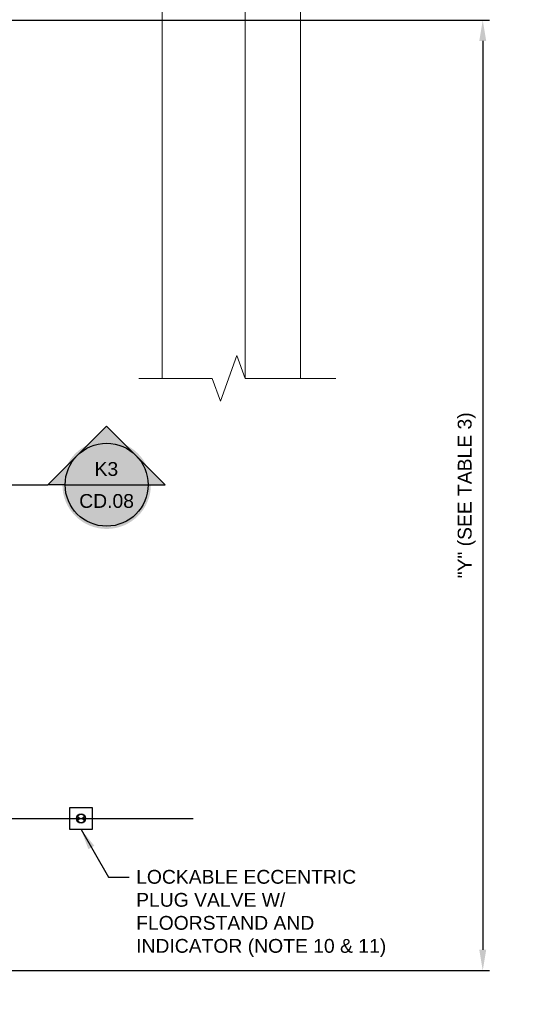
# Model space of a CAD drawing. Header units: feet. Extents: x -3399 to 3801, y -2299 to 2621.
# Tile 5 of 7: x -557 to 550, y -589 to 1550. Entities that reach past the tile are written whole.
import ezdxf

# ---------------------------------------------------------------- set-up
doc = ezdxf.new("R2010")
doc.units = ezdxf.units.FT
doc.header["$MEASUREMENT"] = 0
doc.layers.get('DefPoints').update_dxf_attribs({"lineweight": 0})
for name, color, linetype, lineweight in [('C-SITE-STRC', 3, 'Continuous', 30), ('C-STRM-INLT', 2, 'Continuous', 30), ('G-ANNO-DIMS', 2, 'Continuous', 0), ('G-ANNO-MASK', 1, 'Continuous', 0), ('G-ANNO-NOTE', 4, 'Continuous', 30), ('M-FNCE', 4, 'BARBWIRE_1', 18), ('M-ROAD', 3, 'Continuous', 18)]:
    doc.layers.add(name, color=color, linetype=linetype, lineweight=lineweight)
doc.layers.add('G-ANNO-NPLT', color=2, linetype='Continuous', lineweight=0, plot=False)
doc.styles.add("AEC_AC_23CivDims-CC_1_20'", font='arial.ttf', dxfattribs={"height": 30})
doc.styles.add("AEC_AC_55Text-LeftTop_1_20'", font='arial.ttf', dxfattribs={"height": 30})
doc.styles.add('Arial', font='arial.ttf')
doc.styles.add('Style-romand', font='romand.shx')
doc.linetypes.add('BARBWIRE_1', pattern='A,12,-1.2,["X",Style-romand,S=0.9,R=0,X=-0.3,Y=-0.45],-1.2', length=14.4)
doc.dimstyles.new("AEC_AC_23_Civ-Dims_20'", dxfattribs={"dimtxt": 30, "dimasz": 45, "dimexe": 15, "dimexo": 15, "dimgap": 15, "dimtad": 1, "dimlfac": 0.083333, "dimzin": 15, "dimdsep": 46, "dimtxsty": "AEC_AC_23CivDims-CC_1_20'", "dimcen": 0.09, "dimclrd": 256, "dimclre": 256, "dimazin": 2, "dimtfac": 1, "dimtmove": 1, "dimatfit": 3, "dimfxl": 1, "dimfrac": 1, "dimtolj": 1, "dimtzin": 15, "dimlwd": 30, "dimlwe": 30, "dimarcsym": 0})
doc.dimstyles.new("AEC_AC_55_Notes_1_20'", dxfattribs={"dimtxt": 30, "dimasz": 45, "dimexe": 15, "dimexo": 15, "dimgap": 15, "dimtad": 1, "dimjust": 1, "dimdec": 3, "dimzin": 15, "dimdsep": 46, "dimlunit": 5, "dimtxsty": "AEC_AC_55Text-LeftTop_1_20'", "dimblk": 'NONE', "dimcen": 0.09, "dimclrd": 256, "dimclre": 256, "dimazin": 2, "dimtfac": 0.7, "dimtdec": 3, "dimtmove": 1, "dimatfit": 1, "dimfxl": 1, "dimfrac": 1, "dimtolj": 1, "dimtzin": 15, "dimlwd": 30, "dimlwe": 30, "dimarcsym": 0})

# ---------------------------------------------------------------- blocks, each defined once
blk = doc.blocks.new('*U108')
at = {"layer": 'C-STRM-INLT', "extrusion": (-6.66285e-06, 8.06861e-06, -1)}
blk.add_hatch(color=256, dxfattribs=at).paths.add_polyline_path([(-6.9, -5.7), (-6.9, 5.7), (0, 0), (6.9, 5.7), (6.9, -5.7), (0, 0)])
at = {"layer": 'C-STRM-INLT'}
for radius in [9.87, 9.28]:
    blk.add_circle((0, 0, 0), radius, dxfattribs=at)
blk = doc.blocks.new('*D109')
at = {"layer": 'DefPoints', "color": 0, "transparency": 16777216}
for p in [(-631.5, 1548.6), (-631.5, -515.4), (447.2, -515.4)]:
    blk.add_point(p, dxfattribs=at)
at = {"layer": 'G-ANNO-DIMS', "lineweight": 30, "transparency": 16777216}
for p, q in [((-616.5, 1548.6), (462.2, 1548.6)), ((447.2, 1503.6), (447.2, -470.4)), ((-616.5, -515.4), (462.2, -515.4))]:
    blk.add_line(p, q, dxfattribs=at)
at = {"layer": 'G-ANNO-DIMS', "transparency": 16777216}
for points in [[(439.7, 1503.6), (454.7, 1503.6), (447.2, 1548.6)], [(439.7, -470.4), (454.7, -470.4), (447.2, -515.4)]]:
    blk.add_solid(points, dxfattribs=at)
at = {"layer": 'G-ANNO-DIMS', "color": 0, "lineweight": 30, "transparency": 16777216, "insert": (412.5, 516.6), "char_height": 30, "attachment_point": 5, "rotation": 90, "style": "AEC_AC_23CivDims-CC_1_20'"}
blk.add_mtext('\\A1;"Y" (SEE TABLE 3)', dxfattribs=at)
blk = doc.blocks.new('_None')
blk = doc.blocks.new('*U115')
h = blk.add_hatch(color=256)
h.dxf.hatch_style = 1
h.paths.add_polyline_path([(0, 0.5303), (-0.2652, 0.2652, -0.414214), (0.2652, 0.2652)])
h.paths.add_polyline_path([(0.375, 0), (0.5303, 0), (0.2652, 0.2652, -0.198912)])
h.paths.add_polyline_path([(-0.2652, 0.2652), (-0.5303, 0), (-0.375, 0, -0.198912)])
at = {"true_color": 0xffffff}
h = blk.add_hatch(color=7, dxfattribs=at)
h.dxf.hatch_style = 1
edge = h.paths.add_edge_path()
edge.add_arc((0, 0), 0.4, 0, 360)
h = blk.add_hatch(color=256)
h.dxf.hatch_style = 1
h.paths.add_polyline_path([(-3.9639, 0.2344), (-3.9639, 0), (-4.042, 0), (-4.042, 0.2344)])
for p, q in [((-0.5303, 0), (0, 0.5303)), ((0, 0.5303), (0.5303, 0)), ((-4.042, 0), (-4.042, 0.2344)), ((-4.042, 0.2344), (-3.9639, 0.2344)), ((-3.9639, 0.2344), (-3.9639, 0)), ((-4.042, 0), (-2.2862, 0)), ((-2.2862, 0), (-0.5303, 0)), ((-0.375, 0), (-0.5303, 0)), ((-0.375, 0), (0.375, 0)), ((0.375, 0), (0.5303, 0)), ((-3.9639, 0), (-4.042, 0))]:
    blk.add_line(p, q)
blk.add_circle((0, 0), 0.375)
at = {"style": 'Arial'}
for tag, p in [('DETAIL_001', (-0.1061, 0.0803)), ('2REFSHEET_001', (-0.2323, -0.2092))]:
    blk.add_attdef(tag, p, '', height=0.125, dxfattribs=at)

msp = doc.modelspace()

# ---------------------------------------------------------------- linework, layer by layer
at = {"layer": 'C-SITE-STRC'}
msp.add_3dface([(-448.345, -161.417, 66.892), (-400.345, -161.417, 66.892), (-400.345, -209.417, 66.892), (-448.345, -209.417, 66.892)], dxfattribs=at)
at = {"layer": 'C-STRM-INLT'}
msp.add_line((-943.545, -185.417, 66.892), (-181.201, -185.417, 66.892), dxfattribs=at)
at = {"layer": 'G-ANNO-MASK', "linetype": 'Continuous', "ltscale": 3, "elevation": 33.446, "flags": 128}
msp.add_lwpolyline([(-298.843, 770.567), (-139.991, 770.567), (-121.991, 721.113), (-85.991, 820.022), (-67.991, 770.567), (128.831, 770.567)], dxfattribs=at)
at = {"layer": 'G-ANNO-NPLT'}
msp.add_3dface([(-3399.001, -2299.152, 66.892), (3800.999, -2299.152, 66.892), (3800.999, 2620.848, 66.892), (-3399.001, 2620.848, 66.892)], dxfattribs=at)
at = {"layer": 'M-FNCE', "ltscale": 20}
msp.add_line((51.811, 2291.702, 33.446), (51.811, 770.567, 33.446), dxfattribs=at)
at = {"layer": 'M-ROAD', "ltscale": 3}
for p, q in [((-248.188, 770.567, 33.446), (-248.188, 1715.705, 33.446)), ((-68.189, 1715.705, 33.446), (-68.189, 770.567, 33.446))]:
    msp.add_line(p, q, dxfattribs=at)

# ---------------------------------------------------------------- block references
at = {"layer": 'C-STRM-INLT'}
msp.add_blockref('*U108', (-424.345, -185.417, 66.892), dxfattribs=at)
at = {"layer": 'G-ANNO-NOTE'}
ref = msp.add_blockref('*U115', (-368.732, 539.538), dxfattribs=dict(at, xscale=240.0000007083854, yscale=240.0000007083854, zscale=240.0000007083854))
ref.add_attrib('DETAIL_001', 'K3', (-394.946, 558.82), dxfattribs={"layer": '0', "height": 30, "style": 'Arial'})
ref.add_attrib('2REFSHEET_001', 'CD.08', (-428.251, 489.325), dxfattribs={"layer": '0', "height": 30, "style": 'Arial'})

# ---------------------------------------------------------------- texts
at = {"layer": 'G-ANNO-NOTE', "insert": (-304.742, -297.094, 66.892), "char_height": 30, "attachment_point": 1, "style": "AEC_AC_55Text-LeftTop_1_20'"}
msp.add_mtext('LOCKABLE ECCENTRIC\\PPLUG VALVE W/\\PFLOORSTAND AND\\PINDICATOR (NOTE 10 & 11)', dxfattribs=at)

# ---------------------------------------------------------------- dimensions: what is measured, and where the dimension line sits
at = {"layer": 'G-ANNO-DIMS', "lineweight": 30}
dim = msp.add_linear_dim(base=(447.185, -515.417, 66.892), p1=(-631.545, 1548.583, 66.892), p2=(-631.545, -515.417, 66.892), angle=270, text='"Y" (SEE TABLE 3)', dimstyle="AEC_AC_23_Civ-Dims_20'", override={"dimpost": "'"}, dxfattribs=at)
dim.commit()
dim.dimension.update_dxf_attribs({"geometry": '*D109', "text_midpoint": (412.52, 516.583, 66.892)})

# ---------------------------------------------------------------- leaders
at = {"layer": 'G-ANNO-NOTE', "lineweight": 30, "annotation_type": 0, "has_hookline": 1, "hookline_direction": 0, "text_width": 537.176}
msp.add_leader([(-424.345, -209.417, 66.892), (-364.742, -312.609, 66.892), (-319.742, -312.609, 66.892)], dimstyle="AEC_AC_55_Notes_1_20'", override={"dimtad": 0, "dimclrd": 0, "dimlwd": 25}, dxfattribs=at)

doc.saveas('drawing.dxf')
